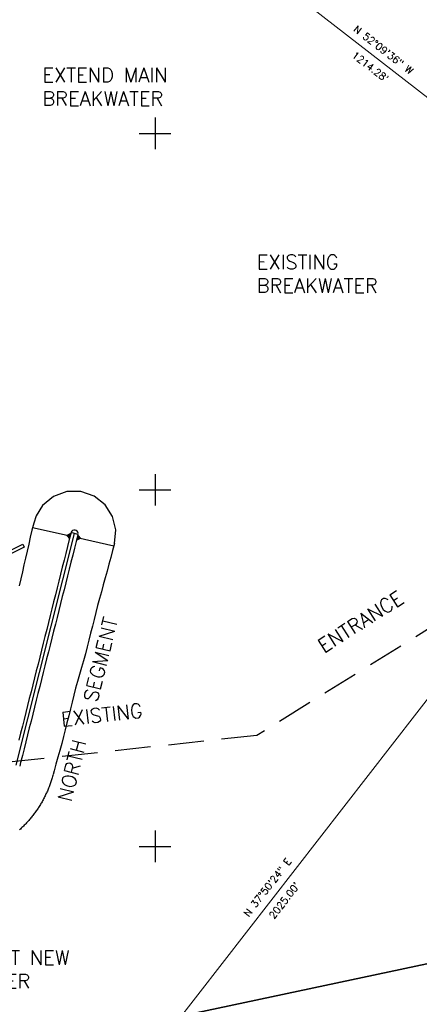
# Model space of a CAD drawing. Header units: feet. Extents: x 719681 to 728460, y 1405223 to 1418539.
# Tile 7 of 10: x 721310 to 721871, y 1415778 to 1417159. Entities that reach past the tile are written whole.
import ezdxf

# ---------------------------------------------------------------- set-up
doc = ezdxf.new("R2010")
doc.units = ezdxf.units.FT
doc.header["$LTSCALE"] = 100
doc.header["$MEASUREMENT"] = 0
doc.linetypes.add('DASHED', pattern=[0.75, 0.5, -0.25])
for name, color, linetype in [('BREAKWATER-ALT3B-MODIFIED', 3, 'CONTINUOUS'), ('BREAKWATER-EXTENSION', 3, 'CONTINUOUS'), ('FLOATS', 8, 'CONTINUOUS'), ('FLOATS-RAC', 20, 'CONTINUOUS'), ('GRID', 7, 'CONTINUOUS'), ('LIMITS', 3, 'DASHED'), ('PLR_TIDELAND PERMIT', 1, 'CONTINUOUS'), ('PTR_TIDELAND PERMIT', 1, 'CONTINUOUS'), ('TEXT', 2, 'CONTINUOUS')]:
    doc.layers.add(name, color=color, linetype=linetype)
doc.styles.add('L200', font='simplex', dxfattribs={"height": 50})
doc.styles.add('L40', font='simplex', dxfattribs={"height": 10})

# ---------------------------------------------------------------- blocks, each defined once
blk = doc.blocks.new('TICK')
at = {"layer": 'GRID'}
for points in [[(0, 0.221), (0, -0.221)], [(-0.221, 0), (0.221, 0)]]:
    blk.add_lwpolyline(points, dxfattribs=at)

msp = doc.modelspace()

# ---------------------------------------------------------------- linework, layer by layer
at = {"layer": 'BREAKWATER-ALT3B-MODIFIED', "color": 1}
for p, q in [((721380.9, 1416434.9, 32), (721328.2, 1416446.9, 32)), ((721391, 1416433.4, 32), (721442.4, 1416421.7, 32))]:
    msp.add_line(p, q, dxfattribs=at)
at = {"layer": 'BREAKWATER-ALT3B-MODIFIED'}
for p, q in [((721305.3, 1416113.7), (721387, 1416438.7)), ((721391.9, 1416437.5, 11), (721382.2, 1416440, 19))]:
    msp.add_line(p, q, dxfattribs=at)
for points in [[(721443.2, 1416424.6, -16.3), (721445, 1416443.8, -16.5), (721440.4, 1416462.6, -16.6), (721429.9, 1416479, -16.8), (721414.5, 1416491, -17), (721395.9, 1416497.6, -17.3), (721376.2, 1416497.5, -17.5), (721357.5, 1416490.7, -17.5), (721342.4, 1416478, -17.2), (721333.5, 1416463.5, -17), (721329.8, 1416453.1, -17)], [(721329.8, 1416453.1, -17), (721327.4, 1416443.4, -17), (721325.1, 1416433.7, -16.9), (721322.9, 1416423.9, -16.8), (721320.6, 1416414.2, -16.6), (721318.4, 1416404.4, -16.5), (721316.1, 1416394.7, -16.3), (721313.9, 1416385, -16.2), (721311.6, 1416375.2, -16.1), (721309.3, 1416365.5, -16)], [(721391.9, 1416437.9, 19), (721392, 1416439.2, 19), (721391.6, 1416440.8, 19), (721390.7, 1416442.2, 19), (721389.4, 1416443.2, 19), (721387.8, 1416443.7, 19), (721386.1, 1416443.7, 19), (721384.5, 1416443.1, 19), (721383.3, 1416442.1, 19), (721382.4, 1416440.7, 19), (721382.2, 1416440.1, 19)], [(721382.2, 1416440, 19), (721379.7, 1416430.3, 19), (721377.3, 1416420.6, 19), (721374.9, 1416410.9, 19), (721372.4, 1416401.2, 19), (721370, 1416391.5, 19), (721367.6, 1416381.8, 19), (721365.1, 1416372.1, 19), (721362.7, 1416362.4, 19), (721360.2, 1416352.7, 19), (721357.8, 1416343, 19), (721355.4, 1416333.3, 19), (721352.9, 1416323.6, 19), (721350.5, 1416313.9, 19), (721348.1, 1416304.2, 19), (721345.6, 1416294.5, 19), (721343.2, 1416284.8, 19), (721340.7, 1416275.1, 19), (721338.3, 1416265.4, 19), (721335.9, 1416255.7, 19), (721333.4, 1416246, 19), (721331, 1416236.3, 19), (721328.6, 1416226.6, 19), (721326.1, 1416216.9, 19), (721323.7, 1416207.2, 19), (721321.2, 1416197.5, 19), (721318.8, 1416187.8, 19), (721316.4, 1416178.1, 19), (721313.9, 1416168.4, 19), (721311.5, 1416158.7, 19), (721309.1, 1416149, 19)], [(721391.9, 1416437.5, 19), (721389.4, 1416427.8, 19), (721387, 1416418.1, 19), (721384.6, 1416408.4, 19), (721382.1, 1416398.7, 19), (721379.7, 1416389, 19), (721377.3, 1416379.3, 19), (721374.8, 1416369.6, 19), (721372.4, 1416359.9, 19), (721369.9, 1416350.2, 19), (721367.5, 1416340.5, 19), (721365.1, 1416330.8, 19), (721362.6, 1416321.1, 19), (721360.2, 1416311.5, 19), (721357.8, 1416301.8, 19), (721355.3, 1416292.1, 19), (721352.9, 1416282.4, 19), (721350.4, 1416272.7, 19), (721348, 1416263, 19), (721345.6, 1416253.3, 19), (721343.1, 1416243.6, 19), (721340.7, 1416233.9, 19), (721338.3, 1416224.2, 19), (721335.8, 1416214.5, 19), (721333.4, 1416204.8, 19), (721330.9, 1416195.1, 19), (721328.5, 1416185.4, 19), (721326.1, 1416175.7, 19), (721323.6, 1416166, 19), (721321.2, 1416156.3, 19), (721318.8, 1416146.6, 19), (721316.3, 1416136.9, 19), (721313.9, 1416127.2, 19), (721311.4, 1416117.5, 19), (721310.2, 1416112.5, 19)], [(721443.2, 1416424.6, -16.3), (721440.6, 1416415, -16.2), (721438, 1416405.3, -16.1), (721435.4, 1416395.7, -15.9), (721432.7, 1416386, -15.8), (721430.1, 1416376.4, -15.6), (721427.4, 1416366.7, -15.5), (721424.8, 1416357.1, -15.3), (721422.1, 1416347.4, -15.2), (721419.5, 1416337.8, -15.1), (721417, 1416328.1, -15), (721414.5, 1416318.4, -15), (721412.1, 1416308.7, -15), (721409.7, 1416299, -15), (721407.2, 1416289.3, -15), (721404.8, 1416279.6, -15), (721402.3, 1416269.9, -15), (721399.5, 1416260.3, -14.8), (721396.8, 1416250.7, -14.6), (721394.1, 1416241.1, -14.4), (721391.4, 1416231.4, -14.2), (721388.7, 1416221.8, -14), (721386.3, 1416212.1, -14), (721383.8, 1416202.4, -14), (721381.4, 1416192.7, -14), (721378.9, 1416183, -14), (721376.5, 1416173.3, -14), (721374.1, 1416163.6, -14), (721371.6, 1416153.9, -14), (721369.2, 1416144.2, -14), (721366.6, 1416134.6, -13.9), (721363.9, 1416124.9, -13.7), (721361.1, 1416115.3, -13.5), (721358.4, 1416105.7, -13.3), (721357.1, 1416100.7, -13.3)], [(721357.1, 1416100.5, -13.3), (721356.7, 1416099.3, -13.2), (721356.3, 1416097.8, -13.2), (721355.9, 1416096.3, -13.2), (721355.4, 1416094.8, -13.2), (721355, 1416093.4, -13.2), (721354.5, 1416091.9, -13.2), (721354, 1416090.5, -13.2), (721353.5, 1416089, -13.2), (721353, 1416087.6, -13.2), (721352.5, 1416086.1, -13.1), (721351.9, 1416084.7, -13.1), (721351.4, 1416083.3, -13.1), (721350.8, 1416081.8, -13.1), (721350.2, 1416080.4, -13.1), (721349.6, 1416079, -13.1), (721349, 1416077.6, -13.1), (721348.4, 1416076.2, -13), (721347.7, 1416074.9, -13), (721347, 1416073.5, -13), (721346.4, 1416072.1, -13), (721345.7, 1416070.7, -13), (721345, 1416069.3, -13), (721344.4, 1416068, -13), (721343.7, 1416066.6, -13), (721342.9, 1416065.3, -13), (721342.2, 1416063.9, -13), (721341.5, 1416062.6, -13), (721340.7, 1416061.2, -13), (721339.9, 1416059.9, -13), (721339.2, 1416058.6, -13.1), (721338.4, 1416057.3, -13.1), (721337.6, 1416056, -13.1), (721336.7, 1416054.7, -13.1), (721335.9, 1416053.4, -13.1), (721335.1, 1416052.1, -13.1), (721334.2, 1416050.9, -13.1), (721333.3, 1416049.6, -13.1), (721332.5, 1416048.4, -13.1), (721331.6, 1416047.1, -13.1), (721330.7, 1416045.9, -13.1), (721329.7, 1416044.7, -13.1), (721328.8, 1416043.4, -13.1), (721327.9, 1416042.2, -13.1), (721326.9, 1416041, -13.2), (721325.9, 1416039.8, -13.2), (721325, 1416038.7, -13.2), (721324, 1416037.5, -13.2), (721323, 1416036.3, -13.2), (721322, 1416035.2, -13.2), (721320.9, 1416034, -13.2), (721319.9, 1416032.9, -13.2), (721318.8, 1416031.8, -13.2), (721317.8, 1416030.7, -13.2), (721316.7, 1416029.6, -13.2), (721315.6, 1416028.5, -13.3), (721314.5, 1416027.4, -13.3), (721313.4, 1416026.4, -13.3), (721312.3, 1416025.3, -13.3), (721311.2, 1416024.3, -13.3), (721310.1, 1416023.2, -13.3)]]:
    msp.add_polyline3d(points, dxfattribs=at)
at = {"layer": 'BREAKWATER-ALT3B-MODIFIED', "color": 1}
for points in [[(721382, 1416440.1), (721379.9, 1416430.7), (721375.1, 1416436.3)], [(721389.8, 1416428.3), (721392, 1416437.6), (721396.8, 1416432)]]:
    msp.add_solid(points, dxfattribs=at)
at = {"layer": 'FLOATS'}
msp.add_lwpolyline([(721273.6, 1416403.8), (721314.5, 1416424), (721316.6, 1416419.8), (721277, 1416400.3)], dxfattribs=at)
at = {"layer": 'FLOATS-RAC', "lineweight": 35}
msp.add_line((721994.9, 1415859.2), (720718.5, 1415589), dxfattribs=at)
at = {"layer": 'LIMITS', "color": 1}
for p, q in [((721972, 1416360), (721643, 1416155.5)), ((721643, 1416155.5), (721176, 1416105))]:
    msp.add_line(p, q, dxfattribs=at)
at = {"layer": 'PLR_TIDELAND PERMIT', "lineweight": 18}
for p, q in [((722290.7, 1416732.8), (721331.8, 1417477.7)), ((721048.5, 1415133.6), (722290.7, 1416732.8))]:
    msp.add_line(p, q, dxfattribs=at)

# ---------------------------------------------------------------- block references
at = {"layer": 'GRID', "xscale": 100, "yscale": 100, "zscale": 100, "rotation": 359.9999999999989}
for p in [(721500, 1417000), (721500, 1416500), (721500, 1416000)]:
    msp.add_blockref('TICK', p, dxfattribs=at)

# ---------------------------------------------------------------- texts
at = {"layer": 'BREAKWATER-ALT3B-MODIFIED', "color": 2, "style": 'L200'}
for s, rotation, p in [('SEGMENT', 76.0102, (721418.7, 1416201)), ('NORTH', 76.0102, (721382.6, 1416061.5)), ('CONSTRUCT NEW', 359.965, (721155.4, 1415834)), ('BREAKWATER', 359.965, (721155.4, 1415801))]:
    msp.add_text(s, height=20, rotation=rotation, dxfattribs=at).set_placement(p)
at = {"layer": 'BREAKWATER-EXTENSION', "color": 2, "style": 'L200'}
for s, p in [('EXTEND MAIN', (721342, 1417071.9)), ('BREAKWATER', (721342, 1417038.9)), ('EXISTING', (721642.7, 1416809.6)), ('BREAKWATER', (721642.7, 1416776.6))]:
    msp.add_text(s, height=20, rotation=359.965, dxfattribs=at).set_placement(p)
at = {"layer": 'PTR_TIDELAND PERMIT', "lineweight": 18, "char_height": 10, "style": 'L40'}
for s, insert, attachment_point, rotation in [('N 52°09\'36" W', (721817.4, 1417113.2), 8, 322.1601), ("1214.28'", (721805.1, 1417097.4), 2, 322.1601), ('N 37°50\'24" E', (721661.7, 1415939.4), 8, 52.1601), ("2025.00'", (721677.5, 1415927.1), 2, 52.1601)]:
    msp.add_mtext(s, dxfattribs=dict(at, insert=insert, attachment_point=attachment_point, rotation=rotation))
at = {"layer": 'TEXT', "color": 1, "style": 'L200'}
for s, rotation, p in [('ENTRANCE', 32.3795, (721736.6, 1416270.4)), ('EXISTING', 6.4727, (721369.4, 1416168))]:
    msp.add_text(s, height=20, rotation=rotation, dxfattribs=at).set_placement(p)

doc.saveas('drawing.dxf')
